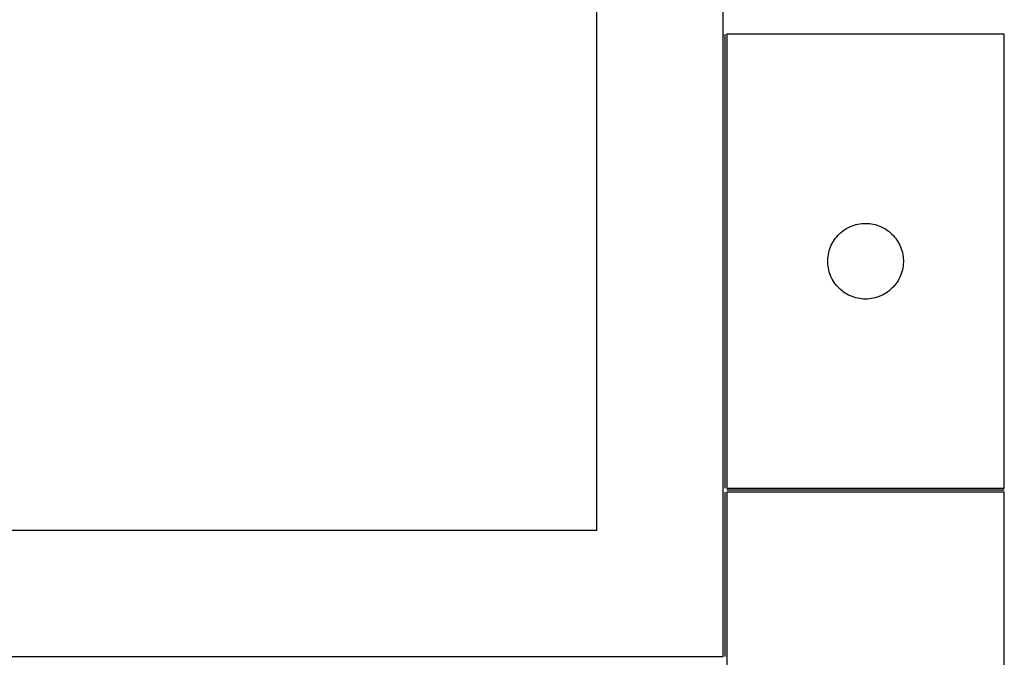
# Model space of a CAD drawing. Header units: millimetres. Extents: x 7 to 1493, y 7 to 2993.
# Tile 9 of 15: x 1081 to 1471, y 1764 to 2017. Entities that reach past the tile are written whole.
import ezdxf

# ---------------------------------------------------------------- set-up
doc = ezdxf.new("R2010")
doc.units = ezdxf.units.MM
doc.layers.add('COMMON', color=5, linetype='CONTINUOUS', true_color=0x0000ff)
doc.layers.add('CUT', color=7, linetype='CONTINUOUS', true_color=0x000000)

msp = doc.modelspace()

# ---------------------------------------------------------------- linework, layer by layer
at = {"layer": 'COMMON'}
for p, q in [((1360.709093, 2010.778351), (1360.709093, 1830.778351)), ((1360.709093, 1829.27835), (1360.709093, 1764.123915)), ((1471.459094, 1830.028351), (1361.459094, 1830.028351))]:
    msp.add_line(p, q, dxfattribs=at)
at = {"layer": 'CUT'}
for p, q in [((1359.959093, 1764.123915), (1359.959093, 2114.123915)), ((1309.959093, 1814.123915), (1309.959093, 2064.123915)), ((1471.459094, 2010.778351), (1361.459094, 2010.778351)), ((1361.459094, 2010.778351), (1361.459094, 1830.778351)), ((1471.459094, 1830.778351), (1471.459094, 2010.778351)), ((1406.556812, 1932.04533), (1407.149952, 1932.540148)), ((1407.149952, 1932.540148), (1407.767777, 1933.003776)), ((1407.767777, 1933.003776), (1408.408651, 1933.434985)), ((1408.408651, 1933.434985), (1409.070873, 1933.83263)), ((1409.070873, 1933.83263), (1409.752687, 1934.195657)), ((1409.752687, 1934.195657), (1410.452285, 1934.523105)), ((1410.452285, 1934.523105), (1411.167813, 1934.814104)), ((1411.167813, 1934.814104), (1411.897371, 1935.067882)), ((1411.897371, 1935.067882), (1412.639027, 1935.283767)), ((1412.639027, 1935.283767), (1413.390813, 1935.461187)), ((1413.390813, 1935.461187), (1414.150735, 1935.59967)), ((1414.150735, 1935.59967), (1414.916779, 1935.698849)), ((1414.916779, 1935.698849), (1415.686913, 1935.758463)), ((1415.686913, 1935.758463), (1416.459094, 1935.778351)), ((1416.459094, 1935.778351), (1417.231275, 1935.758463)), ((1417.231275, 1935.758463), (1418.001409, 1935.698849)), ((1418.001409, 1935.698849), (1418.767453, 1935.59967)), ((1418.767453, 1935.59967), (1419.527375, 1935.461187)), ((1419.527375, 1935.461187), (1420.279161, 1935.283767)), ((1420.279161, 1935.283767), (1421.020816, 1935.067882)), ((1421.020816, 1935.067882), (1421.750375, 1934.814104)), ((1421.750375, 1934.814104), (1422.465902, 1934.523105)), ((1422.465902, 1934.523105), (1423.165501, 1934.195657)), ((1423.165501, 1934.195657), (1423.847315, 1933.83263)), ((1423.847315, 1933.83263), (1424.509537, 1933.434985)), ((1424.509537, 1933.434985), (1425.15041, 1933.003776)), ((1425.15041, 1933.003776), (1425.768236, 1932.540148)), ((1425.768236, 1932.540148), (1426.361376, 1932.04533)), ((1403.218912, 1927.828002), (1403.599374, 1928.500243)), ((1403.599374, 1928.500243), (1404.013939, 1929.152007)), ((1404.013939, 1929.152007), (1404.461505, 1929.781565)), ((1404.461505, 1929.781565), (1404.940887, 1930.387249)), ((1404.940887, 1930.387249), (1405.450813, 1930.967451)), ((1405.450813, 1930.967451), (1405.989932, 1931.520634)), ((1405.989932, 1931.520634), (1406.556812, 1932.04533)), ((1426.361376, 1932.04533), (1426.928256, 1931.520634)), ((1426.928256, 1931.520634), (1427.467374, 1930.967451)), ((1427.467374, 1930.967451), (1427.977301, 1930.387249)), ((1427.977301, 1930.387249), (1428.456683, 1929.781565)), ((1428.456683, 1929.781565), (1428.904249, 1929.152007)), ((1428.904249, 1929.152007), (1429.318813, 1928.500243)), ((1429.318813, 1928.500243), (1429.699276, 1927.828002)), ((1401.860128, 1924.223667), (1402.056846, 1924.970636)), ((1402.056846, 1924.970636), (1402.291755, 1925.706487)), ((1402.291755, 1925.706487), (1402.564234, 1926.42927)), ((1402.564234, 1926.42927), (1402.87356, 1927.137067)), ((1402.87356, 1927.137067), (1403.218912, 1927.828002)), ((1429.699276, 1927.828002), (1430.044628, 1927.137067)), ((1430.044628, 1927.137067), (1430.353953, 1926.42927)), ((1430.353953, 1926.42927), (1430.626432, 1925.706487)), ((1430.626432, 1925.706487), (1430.861342, 1924.970636)), ((1430.861342, 1924.970636), (1431.058059, 1924.223667)), ((1401.464067, 1921.16457), (1401.503831, 1921.935983)), ((1401.464067, 1920.392133), (1401.464067, 1921.16457)), ((1401.503831, 1921.935983), (1401.583254, 1922.704327)), ((1401.583254, 1922.704327), (1401.702125, 1923.467563)), ((1401.702125, 1923.467563), (1401.860128, 1924.223667)), ((1431.058059, 1924.223667), (1431.216063, 1923.467563)), ((1431.216063, 1923.467563), (1431.334934, 1922.704327)), ((1431.334934, 1922.704327), (1431.414357, 1921.935983)), ((1431.414357, 1921.935983), (1431.454121, 1921.16457)), ((1431.454121, 1921.16457), (1431.454121, 1920.392133)), ((1401.503831, 1919.620719), (1401.464067, 1920.392133)), ((1401.583254, 1918.852376), (1401.503831, 1919.620719)), ((1401.702125, 1918.08914), (1401.583254, 1918.852376)), ((1401.860128, 1917.333035), (1401.702125, 1918.08914)), ((1402.056846, 1916.586067), (1401.860128, 1917.333035)), ((1431.058059, 1917.333035), (1430.861342, 1916.586067)), ((1431.216063, 1918.08914), (1431.058059, 1917.333035)), ((1431.334934, 1918.852376), (1431.216063, 1918.08914)), ((1431.414357, 1919.620719), (1431.334934, 1918.852376)), ((1431.454121, 1920.392133), (1431.414357, 1919.620719)), ((1402.291755, 1915.850216), (1402.056846, 1916.586067)), ((1402.564234, 1915.127433), (1402.291755, 1915.850216)), ((1402.87356, 1914.419635), (1402.564234, 1915.127433)), ((1403.218912, 1913.7287), (1402.87356, 1914.419635)), ((1403.599374, 1913.056459), (1403.218912, 1913.7287)), ((1404.013939, 1912.404695), (1403.599374, 1913.056459)), ((1429.318813, 1913.056459), (1428.904249, 1912.404695)), ((1429.699276, 1913.7287), (1429.318813, 1913.056459)), ((1430.044628, 1914.419635), (1429.699276, 1913.7287)), ((1430.353953, 1915.127433), (1430.044628, 1914.419635)), ((1430.626432, 1915.850216), (1430.353953, 1915.127433)), ((1430.861342, 1916.586067), (1430.626432, 1915.850216)), ((1404.461505, 1911.775137), (1404.013939, 1912.404695)), ((1404.940887, 1911.169454), (1404.461505, 1911.775137)), ((1405.450813, 1910.589251), (1404.940887, 1911.169454)), ((1405.989932, 1910.036068), (1405.450813, 1910.589251)), ((1406.556812, 1909.511372), (1405.989932, 1910.036068)), ((1407.149952, 1909.016554), (1406.556812, 1909.511372)), ((1407.767777, 1908.552926), (1407.149952, 1909.016554)), ((1425.768236, 1909.016554), (1425.15041, 1908.552926)), ((1426.361376, 1909.511372), (1425.768236, 1909.016554)), ((1426.928256, 1910.036068), (1426.361376, 1909.511372)), ((1427.467374, 1910.589251), (1426.928256, 1910.036068)), ((1427.977301, 1911.169454), (1427.467374, 1910.589251)), ((1428.456683, 1911.775137), (1427.977301, 1911.169454)), ((1428.904249, 1912.404695), (1428.456683, 1911.775137)), ((1408.408651, 1908.121718), (1407.767777, 1908.552926)), ((1409.070873, 1907.724073), (1408.408651, 1908.121718)), ((1409.752687, 1907.361045), (1409.070873, 1907.724073)), ((1410.452285, 1907.033598), (1409.752687, 1907.361045)), ((1411.167813, 1906.742599), (1410.452285, 1907.033598)), ((1411.897371, 1906.488821), (1411.167813, 1906.742599)), ((1412.639027, 1906.272935), (1411.897371, 1906.488821)), ((1413.390813, 1906.095516), (1412.639027, 1906.272935)), ((1414.150735, 1905.957033), (1413.390813, 1906.095516)), ((1414.916779, 1905.857853), (1414.150735, 1905.957033)), ((1415.686913, 1905.79824), (1414.916779, 1905.857853)), ((1416.459094, 1905.778351), (1415.686913, 1905.79824)), ((1417.231275, 1905.79824), (1416.459094, 1905.778351)), ((1418.001409, 1905.857853), (1417.231275, 1905.79824)), ((1418.767453, 1905.957033), (1418.001409, 1905.857853)), ((1419.527375, 1906.095516), (1418.767453, 1905.957033)), ((1420.279161, 1906.272935), (1419.527375, 1906.095516)), ((1421.020816, 1906.488821), (1420.279161, 1906.272935)), ((1421.750375, 1906.742599), (1421.020816, 1906.488821)), ((1422.465902, 1907.033598), (1421.750375, 1906.742599)), ((1423.165501, 1907.361045), (1422.465902, 1907.033598)), ((1423.847315, 1907.724073), (1423.165501, 1907.361045)), ((1424.509537, 1908.121718), (1423.847315, 1907.724073)), ((1425.15041, 1908.552926), (1424.509537, 1908.121718)), ((1361.459094, 1830.778351), (1471.459094, 1830.778351)), ((1471.459094, 1829.27835), (1361.459094, 1829.27835)), ((1361.459094, 1829.27835), (1361.459094, 1649.27835)), ((1471.459094, 1649.27835), (1471.459094, 1829.27835)), ((959.959093, 1814.123915), (1309.959093, 1814.123915)), ((909.959093, 1764.123915), (1359.959093, 1764.123915))]:
    msp.add_line(p, q, dxfattribs=at)

doc.saveas('drawing.dxf')
